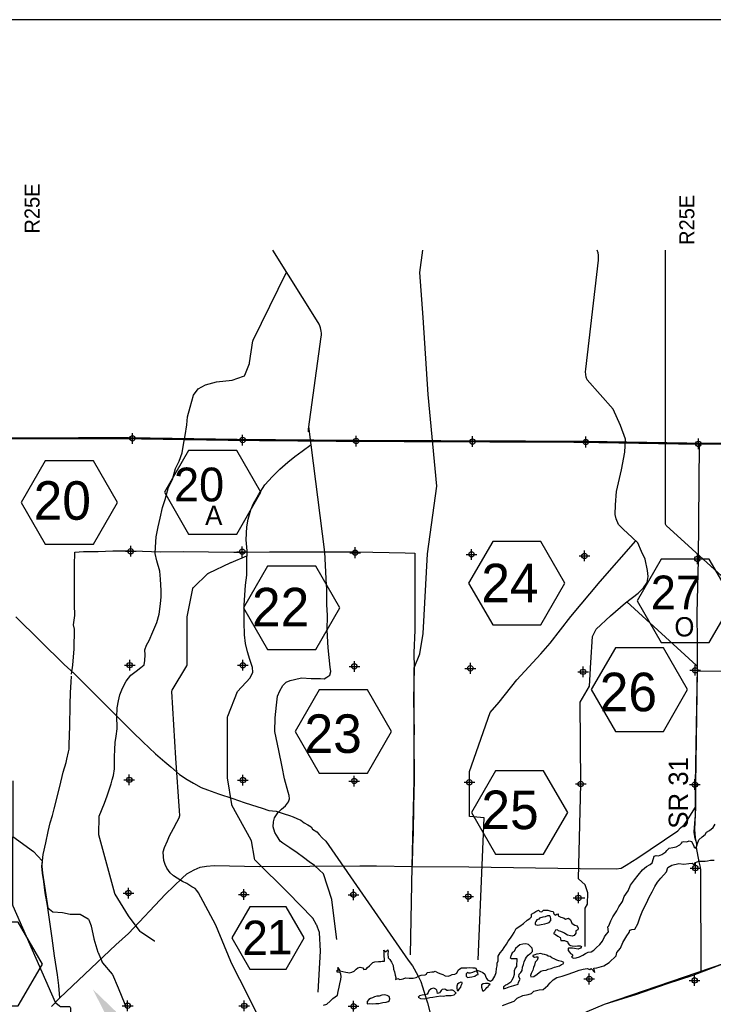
# Model space of a CAD drawing. Extents: x 132729 to 413893, y 707796 to 905796.
# Tile 60 of 62: x 219735 to 252141, y 859831 to 905796. Entities that reach past the tile are written whole.
import ezdxf
from ezdxf.enums import TextEntityAlignment as Align

# ---------------------------------------------------------------- set-up
doc = ezdxf.new("R2010")
doc.units = 0
doc.header["$LTSCALE"] = 2000
doc.header["$PDMODE"] = 34
doc.header["$PDSIZE"] = 250
doc.linetypes.add('PHANTOM', pattern=[0])
for name, color, linetype in [('BORDER5MI', 1, 'CONTINUOUS'), ('COUNTY', 15, 'PHANTOM'), ('HEX', 2, 'CONTINUOUS'), ('MAJROADS', 9, 'CONTINUOUS'), ('SEC', 2, 'CONTINUOUS'), ('TEXT', 7, 'CONTINUOUS'), ('WATER', 4, 'CONTINUOUS'), ('WSHEDS', 3, 'CONTINUOUS')]:
    doc.layers.add(name, color=color, linetype=linetype)

msp = doc.modelspace()

# ---------------------------------------------------------------- linework, layer by layer
at = {"layer": 'BORDER5MI', "color": 0}
msp.add_lwpolyline([(136693, 707796), (413893, 707796), (413893, 905796), (136693, 905796)], close=True, dxfattribs=at)
at = {"layer": 'COUNTY', "color": 0, "const_width": 100}
msp.add_lwpolyline([(256329, 886000), (251194, 886003), (245934, 886091), (240641, 886112), (235204, 886133), (229902, 886179), (224751, 886258), (219114, 886255), (214022, 886292), (208887, 886354), (208291, 886361), (207917, 886369), (205273, 886364), (203468, 886409), (203133, 886333), (198116, 886413), (197109, 886415), (196675, 886413), (193006, 886483), (190661, 886554)], dxfattribs=at)
at = {"layer": 'HEX', "color": 0}
for points in [[(227623, 885683), (226498, 883734), (227623, 881786), (229873, 881786), (230998, 883734), (229873, 885683)], [(220927, 885201), (219802, 883252), (220927, 881304), (223177, 881304), (224302, 883252), (223177, 885201)], [(241833, 881441), (240708, 879493), (241833, 877544), (244083, 877544), (245208, 879493), (244083, 881441)], [(231316, 880284), (230191, 878336), (231316, 876387), (233566, 876387), (234691, 878336), (233566, 880284)], [(249704, 880616), (248579, 878668), (249704, 876719), (251954, 876719), (253079, 878668), (251954, 880616)], [(247566, 876472), (246441, 874523), (247566, 872574), (249816, 872574), (250941, 874523), (249816, 876472)], [(233733, 874517), (232608, 872569), (233733, 870620), (235983, 870620), (237108, 872569), (235983, 874517)], [(241962, 870736), (240837, 868787), (241962, 866838), (244212, 866838), (245337, 868787), (244212, 870736)], [(230493, 864388), (229649, 862927), (230493, 861466), (232180, 861466), (233024, 862927), (232180, 864388)], [(217420, 863660), (216295, 861712), (217420, 859763), (219670, 859763), (220795, 861712), (219670, 863660)]]:
    msp.add_lwpolyline(points, close=True, dxfattribs=at)
msp.add_solid([(223842, 859185), (224243, 859483), (223147, 860537)], dxfattribs=at)
at = {"layer": 'MAJROADS', "color": 0}
for points in [[(251483, 885978), (251426, 880574), (251374, 878070), (251389, 876729), (251387, 875388), (251314, 870093), (251306, 869037), (251257, 867990), (251296, 867596), (251361, 867311), (251343, 867152), (251463, 866489), (251529, 866229), (251536, 866086), (251543, 865860), (251551, 861386)], [(222152, 875237), (222218, 875658), (222274, 876420), (222298, 877350), (222257, 877552), (222311, 877987), (222290, 878490), (222297, 879462), (222303, 880317), (222308, 880937), (222710, 880967), (223406, 880970), (224084, 880999), (225073, 881008), (226296, 880958), (227377, 880975), (229740, 880940), (230193, 880937), (231408, 880953), (232598, 880953), (233436, 880955), (234458, 880956), (235480, 880948), (237743, 880907), (238203, 880886), (238197, 879981), (238193, 877292), (238144, 876236), (238172, 875532), (238136, 874058), (238158, 872524), (238148, 872281), (238159, 870287), (238133, 869063), (238115, 867832), (238094, 867187), (238071, 866307)], [(219554, 877927), (221817, 875698), (222274, 875267), (225019, 872532), (225491, 872077), (226083, 871525), (226521, 871152), (226801, 870917), (227198, 870565), (227566, 870329), (227858, 870152), (228211, 869949), (228517, 869846), (229028, 869663), (229694, 869437), (230225, 869255), (230560, 869140), (231061, 868991), (231381, 868878), (231722, 868842), (232094, 868724), (232334, 868644), (232516, 868584), (232680, 868509), (232873, 868427), (233031, 868309), (233205, 868205), (233358, 868109), (233423, 868013), (233617, 867884), (233733, 867758), (233875, 867601), (234039, 867444), (237881, 861895), (238086, 861630), (238330, 861177), (238481, 860897), (238547, 860652), (238677, 860246), (238783, 859893), (238975, 859166)], [(254228, 875349), (251387, 875388)], [(221617, 860129), (221572, 860714), (221508, 861209), (221356, 862090), (221261, 862912), (221029, 864447), (220933, 865034), (220870, 865562), (220806, 865957), (220775, 866284), (220794, 866535), (220838, 866820), (220959, 867372), (221072, 867899), (221159, 868309), (221270, 868651), (221339, 868961), (221607, 869998), (221771, 870667), (221900, 871119), (221935, 871278), (222021, 871621), (222047, 871746), (222049, 871964), (222072, 872819), (222096, 873816), (222108, 874385), (222137, 874863), (222156, 875156)], [(221228, 859721), (221617, 860129), (224233, 862615), (224815, 863130), (226555, 864977), (227332, 865725), (227551, 865917), (227888, 866107), (228165, 866230), (228459, 866278), (228828, 866309), (230956, 866268), (235626, 866297), (236411, 866303), (238070, 866257), (240718, 866254), (245921, 866165), (247605, 866152), (247840, 866184), (248076, 866333), (248371, 866507), (248564, 866631), (250476, 867932), (250603, 868065), (250780, 868207), (250890, 868365), (251306, 869037)], [(237622, 854183), (245386, 859049), (246253, 859494), (247053, 859839), (252666, 861744)]]:
    msp.add_lwpolyline(points, dxfattribs=at)
at = {"layer": 'SEC', "color": 0}
for p in [(225001, 886249), (230152, 886170), (235454, 886124), (240890, 886102), (246184, 886082), (251444, 885994), (224922, 880980), (230132, 880960), (235409, 880914), (240845, 880834), (246121, 880763), (251398, 880625), (224876, 875662), (230161, 875658), (235371, 875604), (240790, 875515), (251294, 875424), (246058, 875352), (224855, 870309), (230165, 870297), (235367, 870251), (240744, 870197), (245946, 870118), (251281, 870088), (251302, 866189), (224817, 865024), (230203, 864961), (235329, 864949), (240690, 864861), (245841, 864799), (246348, 861013), (251266, 860944), (224780, 859764), (230225, 859759), (235334, 859739)]:
    msp.add_point(p, dxfattribs=at)
at = {"layer": 'TEXT', "color": 0}
msp.add_line((245841, 864799), (246141, 864799), dxfattribs=at)
at = {"layer": 'WATER', "color": 0}
for points in [[(233926, 859791), (234093, 859841), (234237, 859974), (234372, 860107), (234481, 860181), (234590, 860264), (234616, 860423), (234668, 860624), (234694, 860791), (234737, 860992), (234755, 861126), (234739, 861235), (234714, 861310), (234664, 861327), (234572, 861336), (234573, 861420), (234631, 861420), (234607, 861470), (234599, 861546), (234698, 861386), (234840, 861360), (234966, 861334), (235066, 861308), (235150, 861307), (235251, 861324), (235360, 861373), (235452, 861473), (235528, 861539), (235637, 861572), (235763, 861538), (235821, 861462), (235921, 861470), (235981, 861553), (236073, 861628), (236149, 861711), (236233, 861778), (236334, 861810), (236493, 861826), (236602, 861825), (236669, 861842), (236786, 861849), (236787, 861933), (236771, 862076), (236764, 862176), (236764, 862260), (236756, 862352), (236823, 862276), (236932, 862376), (236957, 862309), (236931, 862192), (236955, 862007), (237030, 861915), (237104, 861797), (237179, 861637), (237203, 861478), (237244, 861352), (237276, 861193), (237309, 861084), (237292, 860992), (237409, 861033), (237501, 860990), (237644, 861015), (237753, 861064), (237937, 861046), (238121, 861053), (238255, 861086), (238365, 861152), (238499, 861185), (238675, 861209), (238734, 861234), (238776, 861309), (238893, 861333), (238994, 861349), (239086, 861348), (239145, 861373), (239253, 861314), (239362, 861271), (239504, 861220), (239612, 861161), (239755, 861143), (239855, 861176), (239939, 861226), (240065, 861233), (240158, 861291), (240226, 861425), (240293, 861483), (240369, 861541), (240494, 861532), (240620, 861539), (240771, 861547), (240913, 861537), (241038, 861528), (241096, 861427), (241230, 861376), (241372, 861317), (241464, 861241), (241497, 861148), (241538, 861039), (241613, 860963), (241729, 860904), (241847, 860995), (241932, 861145), (241992, 861313), (242018, 861497), (242036, 861622), (242036, 861748), (242087, 861865), (242096, 861940), (242089, 862082), (242182, 862232), (242292, 862357), (242368, 862482), (242478, 862641), (242554, 862774), (242664, 862916), (242765, 863066), (242833, 863183), (242935, 863366), (243095, 863483), (243271, 863599), (243440, 863757), (243574, 863839), (243642, 863914), (243651, 864032), (243760, 864098), (243853, 864156), (243971, 864222), (244037, 864171), (244129, 864154), (244213, 864220), (244414, 864219), (244556, 864185), (244665, 864167), (244690, 864058), (244748, 863999), (244823, 864032), (244899, 864057), (244898, 863956), (245015, 863905), (245074, 863880), (245166, 863846), (245241, 863812), (245375, 863853), (245467, 863768), (245533, 863626), (245599, 863566), (245666, 863533), (245775, 863498), (245824, 863389), (245807, 863314), (245723, 863256), (245714, 863147), (245646, 863047), (245554, 863006), (245462, 863023), (245328, 863066), (245253, 863100), (245186, 863150), (245119, 863184), (245019, 863227), (244910, 863261), (244861, 863303), (244768, 863287), (244726, 863195), (244675, 863137), (244767, 863086), (244884, 863018), (244984, 862951), (245008, 862884), (245025, 862817), (245184, 862816), (245292, 862756), (245334, 862764), (245351, 862697), (245400, 862605), (245475, 862579), (245551, 862553), (245693, 862544), (245802, 862560), (245869, 862560), (245919, 862568), (245978, 862526), (245935, 862450), (245826, 862409), (245659, 862436), (245567, 862453), (245449, 862445), (245382, 862454), (245357, 862429), (245365, 862345), (245415, 862261), (245473, 862202), (245531, 862177), (245581, 862126), (245548, 862085), (245522, 862034), (245614, 861992), (245731, 862000), (245891, 862040), (246050, 862123), (246168, 862198), (246302, 862272), (246436, 862280), (246554, 862363), (246664, 862471), (246832, 862629), (246959, 862779), (247052, 862979), (247137, 863096), (247247, 863221), (247215, 863455), (247265, 863497), (247351, 863731), (247452, 863914), (247638, 864198), (247732, 864381), (247892, 864632), (247978, 864866), (248164, 865124), (248274, 865399), (248452, 865641), (248629, 865866), (248840, 866116), (249025, 866265), (249185, 866357), (249286, 866440), (249346, 866640), (249372, 866741), (249464, 866782), (249581, 866756), (249741, 866830), (249918, 866955), (249977, 867013), (250086, 867121), (250254, 867153), (250413, 867177), (250573, 867269), (250657, 867360), (250699, 867418), (250767, 867426), (250900, 867417), (251018, 867458), (251127, 867424), (251209, 867256), (251242, 867164), (251317, 867121), (251377, 867230), (251402, 867338), (251471, 867514), (251622, 867647), (251757, 867755), (251816, 867863), (251959, 867938), (252127, 868079), (252221, 868237)], [(242298, 859772), (242625, 859904), (242843, 859978), (242970, 860111), (243247, 860235), (243490, 860292), (243649, 860342), (243750, 860450), (244002, 860507), (244194, 860523), (244413, 860706), (244514, 860831), (244657, 860981), (244834, 861089), (245077, 861138), (245320, 861229), (245622, 861336), (245874, 861426), (246059, 861476), (246251, 861500), (246368, 861457), (246435, 861499), (246610, 861322), (246553, 861515), (246704, 861539), (247022, 861629), (247283, 861779), (247603, 862087), (247629, 862254), (247806, 862454), (247908, 862721), (248102, 863030), (248212, 863180), (248237, 863289), (248330, 863322), (248480, 863346), (248607, 863580), (248726, 863914), (248845, 864223), (249023, 864549), (249150, 864825), (249286, 865075), (249404, 865326), (249531, 865534), (249683, 865726), (249961, 866009), (250012, 866218), (250205, 866334), (250532, 866400), (250758, 866373), (251001, 866405), (251152, 866421), (251227, 866337), (251311, 866454), (251462, 866512), (251596, 866511), (251764, 866510), (251873, 866526), (252015, 866567), (252174, 866566)]]:
    msp.add_lwpolyline(points, dxfattribs=at)
for points in [[(244027, 863852), (243993, 863810), (243892, 863778), (243850, 863694), (243816, 863636), (243824, 863560), (243949, 863518), (244092, 863559), (244276, 863582), (244385, 863615), (244478, 863656), (244545, 863740), (244546, 863832), (244538, 863899), (244505, 863966), (244396, 863958), (244278, 863917), (244169, 863901)], [(242439, 860722), (242388, 860681), (242346, 860647), (242338, 860597), (242346, 860547), (242455, 860588), (242597, 860646), (242824, 860711), (243017, 860768), (243034, 860861), (243111, 861002), (243061, 861120), (243071, 861237), (243147, 861320), (243206, 861404), (243232, 861563), (243275, 861696), (243301, 861813), (243360, 861955), (243419, 862030), (243487, 862130), (243571, 862180), (243622, 862222), (243689, 862297), (243698, 862364), (243674, 862447), (243582, 862540), (243507, 862624), (243382, 862650), (243239, 862643), (243097, 862611), (243004, 862527), (242903, 862436), (242843, 862294), (242751, 862228), (242717, 862161), (242674, 862086), (242657, 862019), (242707, 861977), (242824, 861968), (242958, 861967), (242957, 861833), (242948, 861741), (242947, 861598), (242888, 861523), (242837, 861390), (242836, 861230), (242785, 861063), (242734, 860963), (242683, 860863), (242590, 860797), (242498, 860747)], [(243915, 862178), (243881, 862178), (243805, 862145), (243713, 862104), (243713, 862079), (243780, 862036), (243863, 862052), (243947, 862044), (243947, 861985), (243904, 861885), (243820, 861802), (243785, 861659), (243743, 861551), (243708, 861417), (243666, 861325), (243632, 861275), (243598, 861183), (243614, 861116), (243757, 861132), (243908, 861240), (244077, 861381), (244194, 861405), (244328, 861430), (244429, 861479), (244563, 861503), (244723, 861561), (244840, 861594), (244949, 861626), (245050, 861684), (245134, 861725), (245160, 861776), (245068, 861835), (244926, 861861), (244826, 861887), (244734, 861938), (244600, 861997), (244525, 862056), (244425, 862074), (244358, 862124), (244249, 862150), (244157, 862176), (244082, 862210)], [(241061, 861385), (240994, 861360), (240893, 861311), (240784, 861278), (240726, 861287), (240651, 861312), (240591, 861246), (240599, 861137), (240657, 861078), (240758, 861094), (240867, 861110), (240993, 861151), (241077, 861201), (241153, 861225), (241145, 861301), (241111, 861343)], [(240125, 860344), (240083, 860403), (240025, 860454), (239950, 860488), (239866, 860497), (239757, 860473), (239698, 860481), (239632, 860515), (239573, 860541), (239481, 860516), (239422, 860475), (239388, 860433), (239354, 860367), (239254, 860342), (239246, 860426), (239229, 860493), (239171, 860544), (239079, 860586), (238953, 860554), (238844, 860462), (238827, 860387), (238768, 860304), (238658, 860279), (238533, 860255), (238415, 860222), (238356, 860172), (238465, 860105), (238632, 860087), (238775, 860111), (238900, 860152), (239043, 860168), (239211, 860192), (239404, 860224), (239537, 860206), (239663, 860239), (239781, 860246), (239889, 860246), (240032, 860278), (240091, 860328)], [(240226, 860453), (240268, 860536), (240344, 860636), (240362, 860703), (240404, 860795), (240413, 860853), (240346, 860862), (240245, 860821), (240186, 860771), (240160, 860679), (240151, 860587), (240176, 860495)], [(241719, 860769), (241627, 860803), (241493, 860804), (241384, 860780), (241308, 860747), (241308, 860629), (241332, 860579), (241349, 860512), (241373, 860445), (241466, 860511), (241508, 860553), (241567, 860619), (241626, 860661), (241652, 860728)], [(236369, 859868), (236511, 859867), (236704, 859916), (236855, 859931), (236948, 859964), (237007, 860006), (237024, 860081), (237000, 860190), (236908, 860241), (236799, 860267), (236648, 860251), (236531, 860218), (236422, 860211), (236313, 860178), (236212, 860137), (236119, 860096), (236052, 860054), (235976, 859963), (235967, 859854), (236101, 859861), (236202, 859852)]]:
    msp.add_lwpolyline(points, close=True, dxfattribs=at)
at = {"layer": 'WSHEDS', "color": 0}
for points in [[(233226, 886554, -0.032738), (233235, 886685), (233823, 890988, 0.175895), (233679, 891655), (231558, 895031, -0.423118)], [(246157, 862532), (246162, 863596), (246162, 864315), (246268, 864512), (246277, 865035), (246154, 865411), (245835, 865689), (245946, 870118), (245924, 873935), (246350, 874686), (246422, 875791), (246500, 877003), (246671, 877338), (247335, 877962), (248040, 878573), (248629, 879018), (248887, 879280), (249043, 879523), (249095, 879799), (249062, 880089), (248959, 880609), (248793, 880976), (248612, 881374), (248355, 881617), (247933, 882013), (247710, 882230), (247610, 882502), (247554, 882698), (247576, 883152), (247622, 883765), (247845, 884779), (248003, 885611), (248042, 886211), (247801, 886847), (247455, 887612), (246246, 888991, -0.125433), (246180, 889481), (246775, 894573, 0.117042), (246721, 895031)], [(255069, 871022), (255069, 871421, 0.007574), (255069, 871424), (255061, 871680, -0.064219), (255063, 871705), (255167, 872158, 0.047868), (255170, 872176), (255281, 875363, 0.008727), (255281, 875367), (255281, 877400, 0.223288), (255245, 877477), (253751, 878715, -0.011439), (253748, 878718), (249941, 882179, -0.211309), (249908, 882253), (249908, 895031)], [(226050, 862772, -0.027671), (226041, 862777), (225388, 863199, -0.090613), (225362, 863224), (224821, 863958, -0.020846), (224816, 863965), (224193, 864978, -0.071776), (224182, 865004), (223438, 867743), (223449, 868619), (223700, 869219), (223825, 869565), (223929, 869893), (224003, 870127), (224060, 870315), (224125, 870514), (224164, 870821), (224167, 871080), (224170, 871386), (224176, 871725), (224202, 872054), (224242, 872343), (224292, 872684), (224289, 872791), (224279, 873242), (224289, 873671), (224356, 873995), (224420, 874274), (224540, 874597), (224718, 874920), (224931, 875192), (225180, 875382), (225393, 875558), (225546, 875686), (225585, 875875), (225591, 876142), (225589, 876374), (225668, 876603), (225778, 876820), (225961, 877223), (226140, 877649), (226256, 878051), (226319, 878523), (226339, 878846), (226345, 879149), (226311, 879681), (226289, 880050), (226141, 880537), (226063, 880872), (226085, 881170), (226115, 881653), (226199, 882119), (226297, 882521), (226408, 883029), (226531, 883396), (226688, 883966), (226869, 884333), (227018, 884842), (227180, 885191), (227326, 885580), (227412, 886053), (227461, 886383), (227539, 886881), (227581, 887250), (227705, 887715), (227853, 888272), (228076, 888565), (228415, 888757), (228930, 888895), (229656, 888970), (230195, 889150, 0.220613), (230256, 889208), (230472, 889747, 0.058423), (230478, 889770), (230633, 890811, -0.077302), (230642, 890841), (232197, 894014)], [(234552, 862853), (234316, 864704, 0.0463), (234312, 864722), (233923, 865927), (233720, 866108), (233515, 866312), (233263, 866478), (232996, 866681), (232705, 866900), (232355, 867135), (232028, 867349), (231899, 867441), (231804, 867599), (231656, 867851), (231585, 868114), (231597, 868343), (231647, 868542), (231794, 868762), (231965, 868943), (232158, 869096), (232293, 869286), (232337, 869427), (232318, 869571), (232272, 869740), (232103, 870354), (232000, 870919), (231839, 871681), (231659, 872567), (231669, 873205), (231726, 873801), (231774, 874209), (231882, 874466), (232030, 874721), (232179, 874866), (232369, 874950), (232573, 874991), (232907, 875070), (233350, 875048), (233785, 875034), (233961, 875023), (234083, 875097), (234221, 875203), (234271, 875369), (234236, 875574), (234149, 876476), (234095, 877303), (234110, 877980), (234083, 878498), (234084, 879257), (234070, 879401), (233998, 880938), (233251, 886798)], [(233681, 860400), (233791, 862310), (233791, 862310), (233791, 862310), (233740, 863183, 0.075759), (233733, 863213), (233613, 863532, 0.043767), (233605, 863548), (233427, 863848, 0.05889), (233413, 863867), (232281, 865031, 0.00527), (232279, 865033), (230754, 866538, -0.121237), (230729, 866579), (230711, 866635, -0.032453), (230708, 866647), (230559, 867467, 0.080463), (230548, 867497), (229654, 869129, -0.086721), (229643, 869162), (229449, 870403, -0.038769), (229448, 870418), (229448, 873240, -0.095415), (229455, 873277), (229916, 874428), (230505, 875068), (230628, 875329), (230617, 875553), (230495, 875927), (230374, 876278), (230288, 876676), (230246, 877083), (230227, 877675), (230222, 878471), (230284, 879399), (230347, 879866), (230341, 880490), (230362, 881000), (230320, 881520), (230342, 882115), (230415, 882485), (230539, 882917), (230665, 883215), (230894, 883616), (231191, 884082), (231549, 884477), (231895, 884807), (232265, 885132), (232593, 885399), (232940, 885659), (233358, 885957)], [(230912, 859213), (230437, 860163), (229608, 861821, -0.016803), (229605, 861828), (228896, 863521, 0.023846), (228892, 863530), (228304, 864627), (228093, 865037), (228012, 865141), (227928, 865231), (227772, 865314), (227552, 865463), (227350, 865569), (227088, 865718), (226921, 865836), (226769, 865971), (226618, 866181), (226534, 866357), (226471, 866548), (226456, 866722), (226445, 866949), (226502, 867146), (226634, 867457), (226733, 867689), (226918, 868037), (227081, 868332), (227187, 868541), (227220, 868642), (227208, 868865), (227034, 871321, -0.004018), (227034, 871321), (226839, 874440, -0.153832), (226854, 874498), (227547, 875634, 0.137895), (227561, 875686), (227561, 877912), (227820, 879242, -0.156846), (227849, 879295), (228527, 879935, -0.07718), (228552, 879953), (229604, 880459, -0.013484), (229609, 880461), (230353, 880771)], [(248101, 878619), (251354, 875647, -0.215303), (251387, 875572), (251290, 870107, 0.005833), (251290, 870105), (251298, 868671, -0.021996), (251298, 868662), (251234, 867883, 0.049331), (251234, 867863), (251256, 867671, 0.054646), (251261, 867650), (251331, 867448)], [(219410, 870264), (219406, 865045, 0.000172), (219406, 865045), (219406, 864466, 0.104185), (219415, 864426), (221398, 859929, 0.112521), (221424, 859893), (221589, 859753, 0.178705), (221654, 859729), (222017, 859729, -0.414214), (222117, 859629), (222117, 856291, 0.287079), (222173, 856201), (222709, 855941)], [(219408, 867657), (220387, 866968), (220793, 866530), (220775, 866284), (220806, 865957), (221046, 864337), (221291, 864143), (221732, 864119), (222089, 864040), (222563, 864040), (222929, 863821, -0.169497), (222971, 863770), (223075, 863494, -0.040366), (223079, 863478), (223195, 862898, 0.026378), (223198, 862888), (223393, 862264, 0.022981), (223396, 862255), (223586, 861800, 0.07862), (223602, 861773), (224057, 861242, -0.07419), (224073, 861217), (224343, 860599, -0.007976), (224344, 860596), (224645, 859845, 0.198912), (224698, 859790)]]:
    msp.add_lwpolyline(points, format="xyb", dxfattribs=at)
for points in [[(237994, 862141), (238070, 866257), (238159, 870287), (238158, 872524), (238172, 875532), (238429, 876187), (238588, 877137), (238786, 880856), (239221, 884021), (238825, 888294), (238588, 891895), (238429, 893992), (238578, 895031)], [(241160, 861904), (241442, 868536), (240744, 868597), (240744, 870197), (240744, 870705), (241712, 873457), (242137, 873932), (242963, 874975), (244086, 876186), (244516, 876686), (245481, 877934), (246862, 879566), (248517, 881464)], [(241840, 856824), (245386, 859049), (246253, 859494), (247053, 859839), (248574, 860303), (249995, 860802), (251206, 861185), (252666, 861744), (259869, 863380)]]:
    msp.add_lwpolyline(points, dxfattribs=at)

# ---------------------------------------------------------------- texts
at = {"layer": 'HEX', "color": 0}
for s, height, p in [('20', 1575, (228116, 883310)), ('20', 1800, (221727, 882450)), ('A', 900, (228803, 882212)), ('24', 1800, (242641, 878598)), ('27', 1575, (250394, 878270)), ('22', 1800, (231926, 877472)), ('O', 900, (250790, 877004)), ('26', 1800, (248173, 873511)), ('23', 1800, (234382, 871566)), ('25', 1800, (242645, 868008))]:
    msp.add_text(s, height=height, dxfattribs=at).set_placement(p, align=Align.CENTER)
for s, p in [('2', (230140, 862136)), ('1', (231287, 862168))]:
    msp.add_text(s, height=1600, dxfattribs=at).set_placement(p)
at = {"layer": 'MAJROADS', "color": 0}
msp.add_text('SR 31', height=900, rotation=90, dxfattribs=at).set_placement((250957, 868028))
at = {"layer": 'TEXT', "color": 0}
for p in [(220664, 895810), (251254, 895281)]:
    msp.add_text('R25E', height=700, rotation=90, dxfattribs=at).set_placement(p)

doc.saveas('drawing.dxf')
